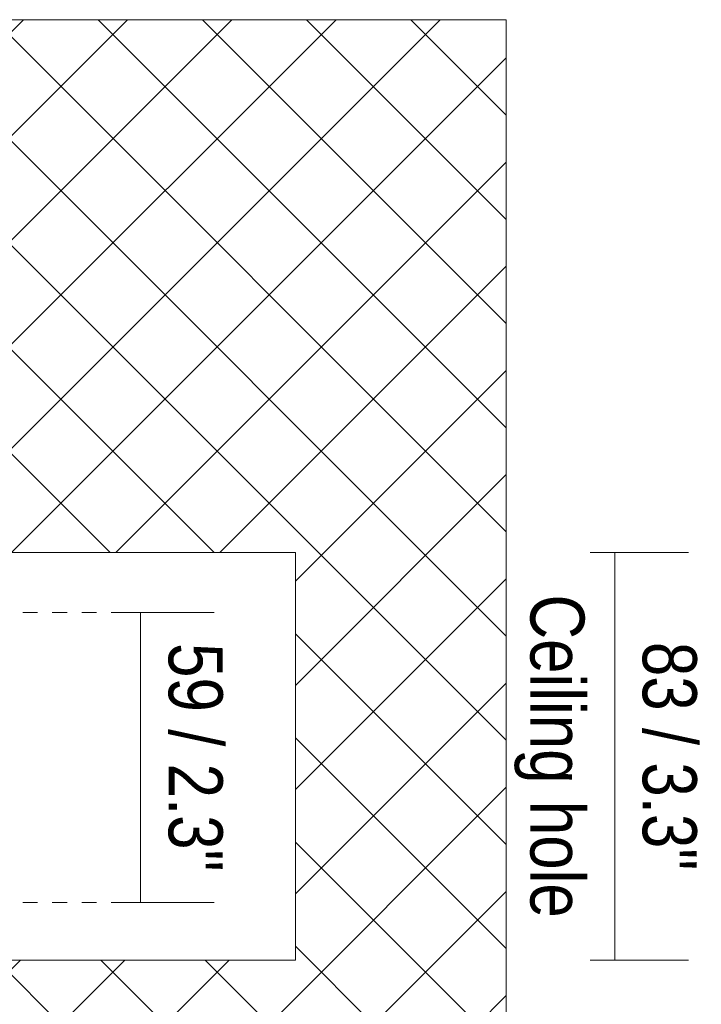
# Model space of a CAD drawing. Header units: millimetres. Extents: x -6861 to -5355, y 95 to 6892.
# Tile 4 of 5: x -5494 to -5355, y 250 to 450. Entities that reach past the tile are written whole.
import ezdxf

# ---------------------------------------------------------------- set-up
doc = ezdxf.new("R2010")
doc.units = ezdxf.units.MM
doc.linetypes.add('Dash', pattern=[6, 3, -3])
doc.layers.add('A-ANNO-DIMS', color=7, linetype='Dash', lineweight=9, true_color=0xd2d2d2)
for name, color, linetype, lineweight in [('A-ANNO-DIMS-5', 7, 'Continuous', 9), ('A-DETL-GENF', 7, 'Continuous', 9), ('E-LITE-EQPM', 7, 'Continuous', 20)]:
    doc.layers.add(name, color=color, linetype=linetype, lineweight=lineweight)
doc.styles.add('Arial Narrow', font='ARIALN.TTF', dxfattribs={"height": 11})
doc.dimstyles.new('FARO_-_2_2mm_Arial_Narrow_mm_Inch_Right', dxfattribs={"dimscale": 304.8, "dimtxt": 11.257741, "dimasz": 0, "dimexe": 0.049213, "dimexo": 0.0625, "dimgap": 0.008202, "dimtad": 1, "dimdec": 0, "dimzin": 0, "dimdsep": 46, "dimtxsty": 'Arial Narrow', "dimblk1": 'NONE', "dimblk2": 'NONE', "dimsah": 1, "dimcen": 0.09, "dimadec": 0, "dimazin": 0, "dimtfac": 1, "dimtdec": 4, "dimtix": 1, "dimtmove": 0, "dimatfit": 3, "dimfxl": 0.016404, "dimfxlon": 1, "dimtvp": 1, "dimtolj": 1, "dimtzin": 0, "dimarcsym": 2})

# ---------------------------------------------------------------- blocks, each defined once
blk = doc.blocks.new('DIMBLOCK9-Lateral_PDF')
at = {"layer": 'A-ANNO-DIMS-5', "color": 251, "true_color": 0x5b5b5b}
for p, q in [((-5377.51, 341.5), (-5357.51, 341.5)), ((-5372.51, 341.5), (-5377.51, 341.5)), ((-5372.51, 341.5), (-5372.51, 258.5)), ((-5377.51, 258.5), (-5357.51, 258.5)), ((-5372.51, 258.5), (-5377.51, 258.5))]:
    blk.add_line(p, q, dxfattribs=at)
at = {"layer": 'A-ANNO-DIMS-5', "color": 0, "char_height": 11, "attachment_point": 1, "rotation": 270, "line_spacing_factor": 0.974696, "style": 'Arial Narrow'}
for s, insert, width in [('Ceiling hole', (-5378.66, 332.97), 79.1258), ('83 / 3.3"', (-5355.8, 323.32), 55.9671)]:
    blk.add_mtext(s, dxfattribs=dict(at, insert=insert, width=width))
blk = doc.blocks.new('_None')
blk = doc.blocks.new('DIMBLOCK11-Lateral_PDF')
at = {"layer": 'A-ANNO-DIMS-5', "color": 251, "true_color": 0x5b5b5b}
for p, q in [((-5474.01, 329.28), (-5454.01, 329.28)), ((-5469.01, 329.28), (-5474.01, 329.28)), ((-5469.01, 329.28), (-5469.01, 270.22)), ((-5474.01, 270.22), (-5454.01, 270.22)), ((-5469.01, 270.22), (-5474.01, 270.22))]:
    blk.add_line(p, q, dxfattribs=at)
at = {"layer": 'A-ANNO-DIMS-5', "color": 0, "insert": (-5452.29, 323.07), "char_height": 11, "width": 55.9671, "attachment_point": 1, "rotation": 270, "line_spacing_factor": 0.974696, "style": 'Arial Narrow'}
blk.add_mtext('59 / 2.3"', dxfattribs=at)

msp = doc.modelspace()

# ---------------------------------------------------------------- hatches: boundary and pattern name
at = {"layer": 'A-DETL-GENF', "true_color": 0xaaaaaa}
h = msp.add_hatch(dxfattribs=at)
h.set_pattern_fill('FP_2', color=253, style=0, pattern_type=2)
h.set_pattern_definition([(45, (-5411.016, 277.281), (-10.6066, 10.6066), []), (135, (-5411.016, 277.281), (-10.6066, -10.6066), [])])
h.paths.add_polyline_path([(-5632.47, 150), (-5394.57, 150), (-5394.57, 450), (-5632.47, 450), (-5632.47, 341.5), (-5437.47, 341.5), (-5437.47, 258.5), (-5632.47, 258.5), (-5632.47, 160.09)])

# ---------------------------------------------------------------- linework, layer by layer
at = {"layer": 'A-ANNO-DIMS', "color": 9, "linetype": 'Continuous', "true_color": 0xc8c8c8}
for p, q in [((-5394.57, 450), (-5632.47, 450)), ((-5394.57, 150), (-5394.57, 450)), ((-5437.47, 341.5), (-5437.47, 300)), ((-5437.47, 300), (-5437.47, 258.5))]:
    msp.add_line(p, q, dxfattribs=at)
at = {"layer": 'A-ANNO-DIMS'}
for p, q in [((-5612.97, 329.28), (-5472.97, 329.28)), ((-5612.97, 270.22), (-5472.97, 270.22))]:
    msp.add_line(p, q, dxfattribs=at)
at = {"layer": 'E-LITE-EQPM', "color": 253, "true_color": 0xaaaaaa}
for p, q in [((-5632.47, 341.5), (-5437.47, 341.5)), ((-5437.47, 258.5), (-5632.47, 258.5))]:
    msp.add_line(p, q, dxfattribs=at)

# ---------------------------------------------------------------- dimensions: what is measured, and where the dimension line sits
at = {"layer": 'A-ANNO-DIMS', "color": 251, "linetype": 'Continuous', "true_color": 0x5b5b5b}
dim = msp.add_linear_dim(base=(-5372.51, 258.5), p1=(-5377.51, 341.5), p2=(-5377.51, 258.5), angle=90, text='<>\\XCeiling hole', dimstyle='FARO_-_2_2mm_Arial_Narrow_mm_Inch_Right', override={"dimtad": 4, "dimpost": '<>', "dimfxl": 83}, dxfattribs=at)
dim.commit()
dim.dimension.update_dxf_attribs({"geometry": 'DIMBLOCK9-Lateral_PDF', "text_midpoint": (-5372.51, 300)})
dim = msp.add_linear_dim(base=(-5469.01, 270.22), p1=(-5474.01, 329.28), p2=(-5474.01, 270.22), angle=90, dimstyle='FARO_-_2_2mm_Arial_Narrow_mm_Inch_Right', override={"dimtad": 4, "dimpost": '<>', "dimfxl": 59.053587}, dxfattribs=at)
dim.commit()
dim.dimension.update_dxf_attribs({"geometry": 'DIMBLOCK11-Lateral_PDF', "text_midpoint": (-5459.39, 299.75)})

doc.saveas('drawing.dxf')
